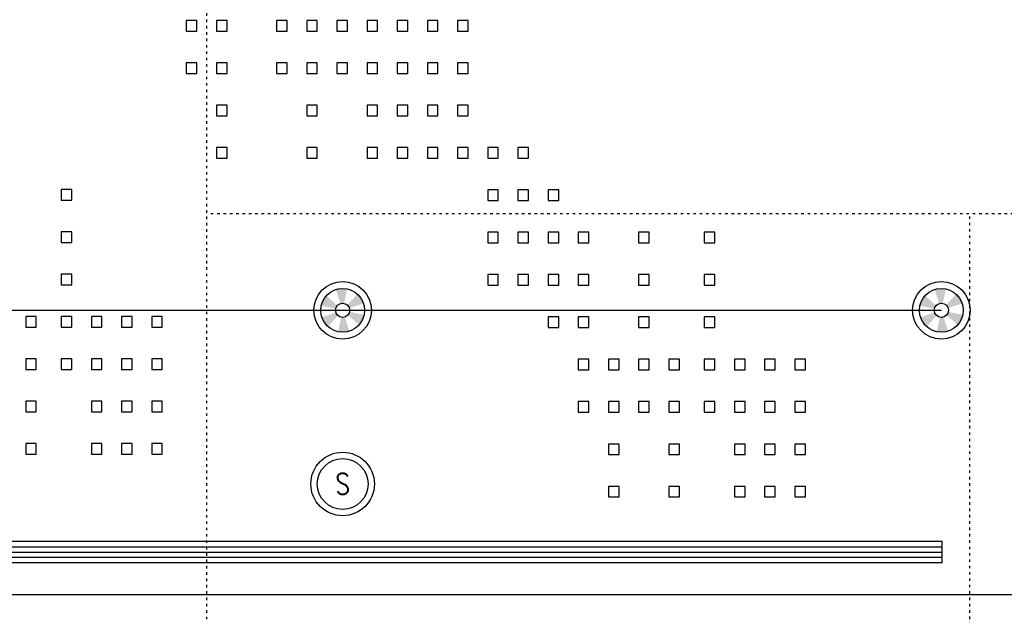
# Model space of a CAD drawing. Header units: millimetres. Extents: x -25505 to 36602, y -611 to 31787.
# Tile 13 of 21: x -4739 to -88, y 4980 to 7793. Entities that reach past the tile are written whole.
import ezdxf
from ezdxf.enums import TextEntityAlignment as Align

# ---------------------------------------------------------------- set-up
doc = ezdxf.new("R2010")
doc.units = ezdxf.units.MM
doc.header["$MEASUREMENT"] = 0
doc.linetypes.add('I-XP _GROUND FLOOR$0$ACAD_ISO03W100', pattern=[30, 12, -18])
for name, color, linetype in [('AL_Elec - Customized Light Fitting', 3, 'Continuous'), ('Al_Elec - Smoke Detector', 4, 'Continuous'), ('Struc - Beams', 2, 'I-XP _GROUND FLOOR$0$ACAD_ISO03W100'), ('Struc - Ceiling', 3, 'Continuous'), ('Struc - Ceiling Gridlines', 252, 'Continuous'), ('Struc - Partition Lines ACC', 1, 'Continuous'), ('Struc - Walls', 253, 'Continuous')]:
    doc.layers.add(name, color=color, linetype=linetype)
doc.layers.get('0').off()
doc.styles.add('I-CP14$0$NOTES', font='romans.shx', dxfattribs={"width": 0.8})

# ---------------------------------------------------------------- blocks, each defined once
blk = doc.blocks.new('I-XP _GROUND FLOOR')
at = {"layer": 'Struc - Beams'}
for p, q in [((19614.6, 9145.4), (19614.6, 19020.7)), ((25976, 16400.7, 8270980.9), (19614.6, 16400.7, 8270980.9)), ((23220.5, 13796), (23220.3, 16400.7))]:
    blk.add_line(p, q, dxfattribs=at)
at = {"layer": 'Struc - Walls'}
blk.add_line((17886.4, 14602.8), (23445.5, 14602.9), dxfattribs=at)

msp = doc.modelspace()

# ---------------------------------------------------------------- hatches: boundary and pattern name
at = {"layer": 'AL_Elec - Customized Light Fitting'}
h = msp.add_hatch(color=256, dxfattribs=at)
h.paths.add_polyline_path([(-3137, 6351.6, 0.131652), (-3112.8, 6399.2), (-3181, 6413.7, -0.131652), (-3188.9, 6398.3)])
h.paths.add_polyline_path([(-3115.6, 6452.5, 0.131652), (-3144.6, 6497.3), (-3191.3, 6445.4, -0.131652), (-3181.9, 6430.9)])
h.paths.add_polyline_path([(-3224, 6452.3, -0.131652), (-3206.7, 6453.2), (-3192.2, 6521.5, 0.131652), (-3245.5, 6518.7)])
h.paths.add_polyline_path([(-3246.3, 6427.5, -0.131652), (-3238.4, 6442.9), (-3290.3, 6489.6, 0.131652), (-3314.5, 6442.1)])
h.paths.add_polyline_path([(-3282.6, 6344), (-3236, 6395.8, -0.131652), (-3245.4, 6410.3), (-3311.7, 6388.7, 0.131652)])
h.paths.add_polyline_path([(-3181.8, 6322.5), (-3203.3, 6388.9, -0.131652), (-3220.6, 6388), (-3235.1, 6319.7, 0.131652)])
h = msp.add_hatch(color=256, dxfattribs=at)
h.paths.add_polyline_path([(-308.3, 6351.6, 0.131652), (-284.1, 6399.2), (-352.3, 6413.7, -0.131652), (-360.1, 6398.3)])
h.paths.add_polyline_path([(-286.9, 6452.5, 0.131652), (-315.9, 6497.3), (-362.6, 6445.4, -0.131652), (-353.2, 6430.9)])
h.paths.add_polyline_path([(-395.2, 6452.3, -0.131652), (-378, 6453.2), (-363.5, 6521.5, 0.131652), (-416.8, 6518.7)])
h.paths.add_polyline_path([(-417.6, 6427.5, -0.131652), (-409.7, 6442.9), (-461.6, 6489.6, 0.131652), (-485.8, 6442.1)])
h.paths.add_polyline_path([(-453.9, 6344), (-407.3, 6395.8, -0.131652), (-416.7, 6410.3), (-483, 6388.7, 0.131652)])
h.paths.add_polyline_path([(-353.1, 6322.5), (-374.6, 6388.9, -0.131652), (-391.9, 6388), (-406.4, 6319.7, 0.131652)])

# ---------------------------------------------------------------- linework, layer by layer
at = {"layer": 'AL_Elec - Customized Light Fitting', "color": 3}
for points in [[(-3952.2, 7739.1), (-3902.2, 7739.1), (-3902.2, 7789.1), (-3952.2, 7789.1)], [(-3809.7, 7739.1), (-3759.7, 7739.1), (-3759.7, 7789.1), (-3809.7, 7789.1)], [(-3525.9, 7739.1), (-3475.9, 7739.1), (-3475.9, 7789.1), (-3525.9, 7789.1)], [(-3383.4, 7739.1), (-3333.4, 7739.1), (-3333.4, 7789.1), (-3383.4, 7789.1)], [(-3240.8, 7739.1), (-3190.8, 7739.1), (-3190.8, 7789.1), (-3240.8, 7789.1)], [(-3098.3, 7739.1), (-3048.3, 7739.1), (-3048.3, 7789.1), (-3098.3, 7789.1)], [(-2955.7, 7739.1), (-2905.7, 7739.1), (-2905.7, 7789.1), (-2955.7, 7789.1)], [(-2813.1, 7739.1), (-2763.1, 7739.1), (-2763.1, 7789.1), (-2813.1, 7789.1)], [(-2670.6, 7739.1), (-2620.6, 7739.1), (-2620.6, 7789.1), (-2670.6, 7789.1)], [(-3952.2, 7539.1), (-3902.2, 7539.1), (-3902.2, 7589.1), (-3952.2, 7589.1)], [(-3809.7, 7539.1), (-3759.7, 7539.1), (-3759.7, 7589.1), (-3809.7, 7589.1)], [(-3525.9, 7539.1), (-3475.9, 7539.1), (-3475.9, 7589.1), (-3525.9, 7589.1)], [(-3383.4, 7539.1), (-3333.4, 7539.1), (-3333.4, 7589.1), (-3383.4, 7589.1)], [(-3240.8, 7539.1), (-3190.8, 7539.1), (-3190.8, 7589.1), (-3240.8, 7589.1)], [(-3098.3, 7539.1), (-3048.3, 7539.1), (-3048.3, 7589.1), (-3098.3, 7589.1)], [(-2955.7, 7539.1), (-2905.7, 7539.1), (-2905.7, 7589.1), (-2955.7, 7589.1)], [(-2813.1, 7539.1), (-2763.1, 7539.1), (-2763.1, 7589.1), (-2813.1, 7589.1)], [(-2670.6, 7539.1), (-2620.6, 7539.1), (-2620.6, 7589.1), (-2670.6, 7589.1)], [(-3809.7, 7339.1), (-3759.7, 7339.1), (-3759.7, 7389.1), (-3809.7, 7389.1)], [(-3383.4, 7339.1), (-3333.4, 7339.1), (-3333.4, 7389.1), (-3383.4, 7389.1)], [(-3098.3, 7339.1), (-3048.3, 7339.1), (-3048.3, 7389.1), (-3098.3, 7389.1)], [(-2955.7, 7339.1), (-2905.7, 7339.1), (-2905.7, 7389.1), (-2955.7, 7389.1)], [(-2813.1, 7339.1), (-2763.1, 7339.1), (-2763.1, 7389.1), (-2813.1, 7389.1)], [(-2670.6, 7339.1), (-2620.6, 7339.1), (-2620.6, 7389.1), (-2670.6, 7389.1)], [(-3809.7, 7139.1), (-3759.7, 7139.1), (-3759.7, 7189.1), (-3809.7, 7189.1)], [(-3383.4, 7139.1), (-3333.4, 7139.1), (-3333.4, 7189.1), (-3383.4, 7189.1)], [(-3098.3, 7139.1), (-3048.3, 7139.1), (-3048.3, 7189.1), (-3098.3, 7189.1)], [(-2955.7, 7139.1), (-2905.7, 7139.1), (-2905.7, 7189.1), (-2955.7, 7189.1)], [(-2813.1, 7139.1), (-2763.1, 7139.1), (-2763.1, 7189.1), (-2813.1, 7189.1)], [(-2670.6, 7139.1), (-2620.6, 7139.1), (-2620.6, 7189.1), (-2670.6, 7189.1)], [(-2528, 7139.1), (-2478, 7139.1), (-2478, 7189.1), (-2528, 7189.1)], [(-2385.5, 7139.1), (-2335.5, 7139.1), (-2335.5, 7189.1), (-2385.5, 7189.1)], [(-4543.2, 6941.3), (-4493.2, 6941.3), (-4493.2, 6991.3), (-4543.2, 6991.3)], [(-2528, 6939.1), (-2478, 6939.1), (-2478, 6989.1), (-2528, 6989.1)], [(-2385.5, 6939.1), (-2335.5, 6939.1), (-2335.5, 6989.1), (-2385.5, 6989.1)], [(-2242.9, 6939.1), (-2192.9, 6939.1), (-2192.9, 6989.1), (-2242.9, 6989.1)], [(-4543.2, 6741.3), (-4493.2, 6741.3), (-4493.2, 6791.3), (-4543.2, 6791.3)], [(-4543.2, 6741.3), (-4493.2, 6741.3), (-4493.2, 6791.3), (-4543.2, 6791.3)], [(-2528, 6739.1), (-2478, 6739.1), (-2478, 6789.1), (-2528, 6789.1)], [(-2385.5, 6739.1), (-2335.5, 6739.1), (-2335.5, 6789.1), (-2385.5, 6789.1)], [(-2242.9, 6739.1), (-2192.9, 6739.1), (-2192.9, 6789.1), (-2242.9, 6789.1)], [(-2100.3, 6739.1), (-2050.3, 6739.1), (-2050.3, 6789.1), (-2100.3, 6789.1)], [(-1815.2, 6739.1), (-1765.2, 6739.1), (-1765.2, 6789.1), (-1815.2, 6789.1)], [(-1505.1, 6739.1), (-1455.1, 6739.1), (-1455.1, 6789.1), (-1505.1, 6789.1)], [(-4543.2, 6541.3), (-4493.2, 6541.3), (-4493.2, 6591.3), (-4543.2, 6591.3)], [(-4543.2, 6541.3), (-4493.2, 6541.3), (-4493.2, 6591.3), (-4543.2, 6591.3)], [(-2528, 6539.1), (-2478, 6539.1), (-2478, 6589.1), (-2528, 6589.1)], [(-2385.5, 6539.1), (-2335.5, 6539.1), (-2335.5, 6589.1), (-2385.5, 6589.1)], [(-2242.9, 6539.1), (-2192.9, 6539.1), (-2192.9, 6589.1), (-2242.9, 6589.1)], [(-2100.3, 6539.1), (-2050.3, 6539.1), (-2050.3, 6589.1), (-2100.3, 6589.1)], [(-2100.3, 6539.1), (-2050.3, 6539.1), (-2050.3, 6589.1), (-2100.3, 6589.1)], [(-1815.2, 6539.1), (-1765.2, 6539.1), (-1765.2, 6589.1), (-1815.2, 6589.1)], [(-1815.2, 6539.1), (-1765.2, 6539.1), (-1765.2, 6589.1), (-1815.2, 6589.1)], [(-1505.1, 6539.1), (-1455.1, 6539.1), (-1455.1, 6589.1), (-1505.1, 6589.1)], [(-1505.1, 6539.1), (-1455.1, 6539.1), (-1455.1, 6589.1), (-1505.1, 6589.1)], [(-4710.8, 6341.3), (-4660.8, 6341.3), (-4660.8, 6391.3), (-4710.8, 6391.3)], [(-4710.8, 6341.3), (-4660.8, 6341.3), (-4660.8, 6391.3), (-4710.8, 6391.3)], [(-4543.2, 6341.3), (-4493.2, 6341.3), (-4493.2, 6391.3), (-4543.2, 6391.3)], [(-4543.2, 6341.3), (-4493.2, 6341.3), (-4493.2, 6391.3), (-4543.2, 6391.3)], [(-4400.7, 6341.3), (-4350.7, 6341.3), (-4350.7, 6391.3), (-4400.7, 6391.3)], [(-4400.7, 6341.3), (-4350.7, 6341.3), (-4350.7, 6391.3), (-4400.7, 6391.3)], [(-4258.1, 6341.3), (-4208.1, 6341.3), (-4208.1, 6391.3), (-4258.1, 6391.3)], [(-4258.1, 6341.3), (-4208.1, 6341.3), (-4208.1, 6391.3), (-4258.1, 6391.3)], [(-4115.5, 6341.3), (-4065.5, 6341.3), (-4065.5, 6391.3), (-4115.5, 6391.3)], [(-4115.5, 6341.3), (-4065.5, 6341.3), (-4065.5, 6391.3), (-4115.5, 6391.3)], [(-2242.9, 6339.1), (-2192.9, 6339.1), (-2192.9, 6389.1), (-2242.9, 6389.1)], [(-2100.3, 6339.1), (-2050.3, 6339.1), (-2050.3, 6389.1), (-2100.3, 6389.1)], [(-2100.3, 6339.1), (-2050.3, 6339.1), (-2050.3, 6389.1), (-2100.3, 6389.1)], [(-1815.2, 6339.1), (-1765.2, 6339.1), (-1765.2, 6389.1), (-1815.2, 6389.1)], [(-1815.2, 6339.1), (-1765.2, 6339.1), (-1765.2, 6389.1), (-1815.2, 6389.1)], [(-1505.1, 6339.1), (-1455.1, 6339.1), (-1455.1, 6389.1), (-1505.1, 6389.1)], [(-1505.1, 6339.1), (-1455.1, 6339.1), (-1455.1, 6389.1), (-1505.1, 6389.1)], [(-4710.8, 6141.3), (-4660.8, 6141.3), (-4660.8, 6191.3), (-4710.8, 6191.3)], [(-4710.8, 6141.3), (-4660.8, 6141.3), (-4660.8, 6191.3), (-4710.8, 6191.3)], [(-4543.2, 6141.3), (-4493.2, 6141.3), (-4493.2, 6191.3), (-4543.2, 6191.3)], [(-4400.7, 6141.3), (-4350.7, 6141.3), (-4350.7, 6191.3), (-4400.7, 6191.3)], [(-4400.7, 6141.3), (-4350.7, 6141.3), (-4350.7, 6191.3), (-4400.7, 6191.3)], [(-4258.1, 6141.3), (-4208.1, 6141.3), (-4208.1, 6191.3), (-4258.1, 6191.3)], [(-4258.1, 6141.3), (-4208.1, 6141.3), (-4208.1, 6191.3), (-4258.1, 6191.3)], [(-4115.5, 6141.3), (-4065.5, 6141.3), (-4065.5, 6191.3), (-4115.5, 6191.3)], [(-4115.5, 6141.3), (-4065.5, 6141.3), (-4065.5, 6191.3), (-4115.5, 6191.3)], [(-2100.3, 6139.1), (-2050.3, 6139.1), (-2050.3, 6189.1), (-2100.3, 6189.1)], [(-2100.3, 6139.1), (-2050.3, 6139.1), (-2050.3, 6189.1), (-2100.3, 6189.1)], [(-1957.8, 6139.1), (-1907.8, 6139.1), (-1907.8, 6189.1), (-1957.8, 6189.1)], [(-1957.8, 6139.1), (-1907.8, 6139.1), (-1907.8, 6189.1), (-1957.8, 6189.1)], [(-1815.2, 6139.1), (-1765.2, 6139.1), (-1765.2, 6189.1), (-1815.2, 6189.1)], [(-1815.2, 6139.1), (-1765.2, 6139.1), (-1765.2, 6189.1), (-1815.2, 6189.1)], [(-1672.7, 6139.1), (-1622.7, 6139.1), (-1622.7, 6189.1), (-1672.7, 6189.1)], [(-1672.7, 6139.1), (-1622.7, 6139.1), (-1622.7, 6189.1), (-1672.7, 6189.1)], [(-1505.1, 6139.1), (-1455.1, 6139.1), (-1455.1, 6189.1), (-1505.1, 6189.1)], [(-1505.1, 6139.1), (-1455.1, 6139.1), (-1455.1, 6189.1), (-1505.1, 6189.1)], [(-1362.6, 6139.1), (-1312.6, 6139.1), (-1312.6, 6189.1), (-1362.6, 6189.1)], [(-1362.6, 6139.1), (-1312.6, 6139.1), (-1312.6, 6189.1), (-1362.6, 6189.1)], [(-1220, 6139.1), (-1170, 6139.1), (-1170, 6189.1), (-1220, 6189.1)], [(-1220, 6139.1), (-1170, 6139.1), (-1170, 6189.1), (-1220, 6189.1)], [(-1077.4, 6139.1), (-1027.4, 6139.1), (-1027.4, 6189.1), (-1077.4, 6189.1)], [(-1077.4, 6139.1), (-1027.4, 6139.1), (-1027.4, 6189.1), (-1077.4, 6189.1)], [(-4710.8, 5941.3), (-4660.8, 5941.3), (-4660.8, 5991.3), (-4710.8, 5991.3)], [(-4710.8, 5941.3), (-4660.8, 5941.3), (-4660.8, 5991.3), (-4710.8, 5991.3)], [(-4400.7, 5941.3), (-4350.7, 5941.3), (-4350.7, 5991.3), (-4400.7, 5991.3)], [(-4400.7, 5941.3), (-4350.7, 5941.3), (-4350.7, 5991.3), (-4400.7, 5991.3)], [(-4258.1, 5941.3), (-4208.1, 5941.3), (-4208.1, 5991.3), (-4258.1, 5991.3)], [(-4258.1, 5941.3), (-4208.1, 5941.3), (-4208.1, 5991.3), (-4258.1, 5991.3)], [(-4115.5, 5941.3), (-4065.5, 5941.3), (-4065.5, 5991.3), (-4115.5, 5991.3)], [(-4115.5, 5941.3), (-4065.5, 5941.3), (-4065.5, 5991.3), (-4115.5, 5991.3)], [(-2100.3, 5939.1), (-2050.3, 5939.1), (-2050.3, 5989.1), (-2100.3, 5989.1)], [(-1957.8, 5939.1), (-1907.8, 5939.1), (-1907.8, 5989.1), (-1957.8, 5989.1)], [(-1957.8, 5939.1), (-1907.8, 5939.1), (-1907.8, 5989.1), (-1957.8, 5989.1)], [(-1815.2, 5939.1), (-1765.2, 5939.1), (-1765.2, 5989.1), (-1815.2, 5989.1)], [(-1672.7, 5939.1), (-1622.7, 5939.1), (-1622.7, 5989.1), (-1672.7, 5989.1)], [(-1672.7, 5939.1), (-1622.7, 5939.1), (-1622.7, 5989.1), (-1672.7, 5989.1)], [(-1505.1, 5939.1), (-1455.1, 5939.1), (-1455.1, 5989.1), (-1505.1, 5989.1)], [(-1362.6, 5939.1), (-1312.6, 5939.1), (-1312.6, 5989.1), (-1362.6, 5989.1)], [(-1362.6, 5939.1), (-1312.6, 5939.1), (-1312.6, 5989.1), (-1362.6, 5989.1)], [(-1220, 5939.1), (-1170, 5939.1), (-1170, 5989.1), (-1220, 5989.1)], [(-1220, 5939.1), (-1170, 5939.1), (-1170, 5989.1), (-1220, 5989.1)], [(-1077.4, 5939.1), (-1027.4, 5939.1), (-1027.4, 5989.1), (-1077.4, 5989.1)], [(-1077.4, 5939.1), (-1027.4, 5939.1), (-1027.4, 5989.1), (-1077.4, 5989.1)], [(-4710.8, 5741.3), (-4660.8, 5741.3), (-4660.8, 5791.3), (-4710.8, 5791.3)], [(-4400.7, 5741.3), (-4350.7, 5741.3), (-4350.7, 5791.3), (-4400.7, 5791.3)], [(-4258.1, 5741.3), (-4208.1, 5741.3), (-4208.1, 5791.3), (-4258.1, 5791.3)], [(-4115.5, 5741.3), (-4065.5, 5741.3), (-4065.5, 5791.3), (-4115.5, 5791.3)], [(-1957.8, 5739.1), (-1907.8, 5739.1), (-1907.8, 5789.1), (-1957.8, 5789.1)], [(-1957.8, 5739.1), (-1907.8, 5739.1), (-1907.8, 5789.1), (-1957.8, 5789.1)], [(-1672.7, 5739.1), (-1622.7, 5739.1), (-1622.7, 5789.1), (-1672.7, 5789.1)], [(-1672.7, 5739.1), (-1622.7, 5739.1), (-1622.7, 5789.1), (-1672.7, 5789.1)], [(-1362.6, 5739.1), (-1312.6, 5739.1), (-1312.6, 5789.1), (-1362.6, 5789.1)], [(-1362.6, 5739.1), (-1312.6, 5739.1), (-1312.6, 5789.1), (-1362.6, 5789.1)], [(-1220, 5739.1), (-1170, 5739.1), (-1170, 5789.1), (-1220, 5789.1)], [(-1220, 5739.1), (-1170, 5739.1), (-1170, 5789.1), (-1220, 5789.1)], [(-1077.4, 5739.1), (-1027.4, 5739.1), (-1027.4, 5789.1), (-1077.4, 5789.1)], [(-1077.4, 5739.1), (-1027.4, 5739.1), (-1027.4, 5789.1), (-1077.4, 5789.1)], [(-1957.8, 5539.1), (-1907.8, 5539.1), (-1907.8, 5589.1), (-1957.8, 5589.1)], [(-1672.7, 5539.1), (-1622.7, 5539.1), (-1622.7, 5589.1), (-1672.7, 5589.1)], [(-1362.6, 5539.1), (-1312.6, 5539.1), (-1312.6, 5589.1), (-1362.6, 5589.1)], [(-1220, 5539.1), (-1170, 5539.1), (-1170, 5589.1), (-1220, 5589.1)], [(-1077.4, 5539.1), (-1027.4, 5539.1), (-1027.4, 5589.1), (-1077.4, 5589.1)]]:
    msp.add_lwpolyline(points, close=True, dxfattribs=at)
at = {"layer": 'AL_Elec - Customized Light Fitting'}
for centre, radius in [((-3213.6, 6420.6), 135.8), ((-384.9, 6420.6), 135.8), ((-3213.6, 6420.6), 33.4), ((-384.9, 6420.6), 33.4), ((-3213.6, 5600.3, 0), 150)]:
    msp.add_circle(centre, radius, dxfattribs=at)
at = {"layer": 'AL_Elec - Customized Light Fitting', "color": 1}
for centre, radius in [((-3213.6, 6420.6), 103.1), ((-384.9, 6420.6), 103.1), ((-3213.6, 5600.3, 0), 120)]:
    msp.add_circle(centre, radius, dxfattribs=at)
at = {"layer": 'Struc - Ceiling'}
msp.add_line((-19129.4, 5078.9, 0), (-25, 5078.9, 0), dxfattribs=at)
at = {"layer": 'Struc - Ceiling Gridlines'}
msp.add_line((-15853.5, 6420.6), (-384.9, 6420.6), dxfattribs=at)
at = {"layer": 'Struc - Partition Lines ACC'}
for p, q in [((-381.2, 5328.9), (-18566.2, 5328.9)), ((-18566.2, 5303.9), (-381.2, 5303.9)), ((-381.2, 5228.9), (-381.2, 5328.9)), ((-18566.2, 5278.9), (-381.2, 5278.9)), ((-18566.2, 5253.9), (-381.2, 5253.9)), ((-18566.2, 5228.9), (-381.2, 5228.9))]:
    msp.add_line(p, q, dxfattribs=at)

# ---------------------------------------------------------------- block references
msp.add_blockref('I-XP _GROUND FLOOR', (-23470.5, -9523.8))

# ---------------------------------------------------------------- texts
at = {"layer": 'Al_Elec - Smoke Detector', "color": 1, "style": 'I-CP14$0$NOTES', "width": 0.8}
msp.add_text('S', height=100, dxfattribs=at).set_placement((-3213.6, 5600.3, 0), align=Align.MIDDLE_CENTER)

doc.saveas('drawing.dxf')
